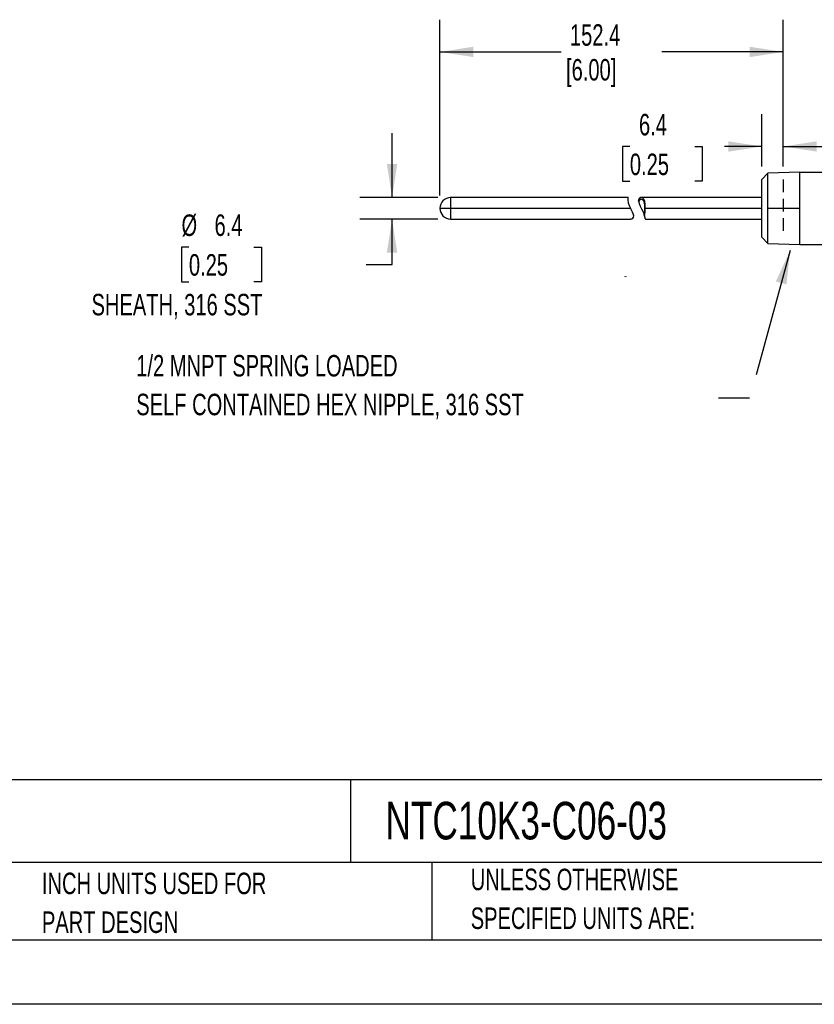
# Model space of a CAD drawing. Header units: millimetres. Extents: x 0 to 838, y 0 to 648.
# Tile 9 of 17: x 369 to 604, y 0 to 291. Entities that reach past the tile are written whole.
import ezdxf

# ---------------------------------------------------------------- set-up
doc = ezdxf.new("R2010")
doc.units = ezdxf.units.MM
doc.header["$LTSCALE"] = 3
doc.linetypes.add('CENTERX2', pattern=[20.32, 12.7, -2.54, 2.54, -2.54])
doc.linetypes.add('HIDDEN', pattern=[1.905, 1.27, -0.635])
doc.layers.add('DIMENSIONS', color=140, linetype='Continuous', lineweight=25)
doc.layers.add('TEXT', color=140, linetype='Continuous', lineweight=25)
doc.layers.add('HIDDEN', color=102, linetype='HIDDEN')
doc.styles.add('SLDTEXTSTYLE0', font='TXT', dxfattribs={"width": 0.7})
doc.dimstyles.new('SLDDIMSTYLE0', dxfattribs={"dimtxt": 6.474023, "dimasz": 9.906, "dimexe": 0, "dimexo": 0.0625, "dimgap": 1.618506, "dimtad": 0, "dimtih": 1, "dimtoh": 1, "dimdec": 1, "dimrnd": 1e-09, "dimzin": 12, "dimdsep": 46, "dimtxsty": 'SLDTEXTSTYLE0', "dimsah": 1, "dimcen": 0.09, "dimadec": 0, "dimazin": 3, "dimtfac": 1, "dimtdec": 1, "dimtmove": 0, "dimatfit": 0, "dimfxl": 0, "dimfrac": 2, "dimtolj": 1, "dimtzin": 12, "dimarcsym": 0})
doc.dimstyles.new('SLDDIMSTYLE1', dxfattribs={"dimtxt": 6.474023, "dimasz": 9.906, "dimexe": 0, "dimexo": 0.0625, "dimgap": 1.618506, "dimtad": 0, "dimtih": 1, "dimtoh": 1, "dimdec": 1, "dimrnd": 1e-09, "dimzin": 12, "dimdsep": 46, "dimtxsty": 'SLDTEXTSTYLE0', "dimsah": 1, "dimcen": 0.09, "dimadec": 0, "dimazin": 3, "dimtfac": 1, "dimtdec": 1, "dimtofl": 0, "dimtmove": 0, "dimatfit": 3, "dimfxl": 0, "dimfrac": 2, "dimtolj": 1, "dimtzin": 12, "dimarcsym": 0})
doc.dimstyles.new('SLDDIMSTYLE2', dxfattribs={"dimtxt": 0.18, "dimasz": 9.906, "dimexe": 0, "dimexo": 0.0625, "dimgap": 0, "dimtad": 0, "dimtih": 1, "dimtoh": 1, "dimdec": 0, "dimrnd": 1e-09, "dimzin": 0, "dimdsep": 46, "dimtxsty": 'Standard', "dimsah": 1, "dimcen": 0.09, "dimadec": 0, "dimazin": 0, "dimtfac": 9.906, "dimtdec": 0, "dimtofl": 0, "dimtmove": 0, "dimatfit": 3, "dimfxl": 0, "dimfrac": 2, "dimtolj": 1, "dimtzin": 0, "dimarcsym": 0})

# ---------------------------------------------------------------- blocks, each defined once
blk = doc.blocks.new('SW_NOTE_0')
at = {"layer": 'TEXT', "color": 0, "linetype": 'CENTERX2', "lineweight": 18, "char_height": 4.16265, "attachment_point": 1, "style": 'SLDTEXTSTYLE0'}
for s, insert in [('PROSENSE TEMPERATURE SENSOR, 10K-3 THERMISTOR, CONNECTION HEAD SPRING-LOADED PROBE, 6IN INSERTION LENGTH, 1/4IN PROBE DIAMETER,', (0, 5.37)), ('STAINLESS STEEL SHEATH, 1/2IN MALE NPT PROCESS CONNECTION, ALUMINUM SCREW COVER HEAD WITH 24IN, 24 AWG PVC WIRE LEADS', (0, -3.3))]:
    blk.add_mtext(s, dxfattribs=dict(at, insert=insert))
blk = doc.blocks.new('SW_NOTE_0_2')
at = {"layer": 'TEXT', "color": 0, "linetype": 'CENTERX2', "lineweight": 18, "char_height": 6.35, "attachment_point": 1, "style": 'SLDTEXTSTYLE0'}
for s, insert in [('UNLESS OTHERWISE', (0, 8.19)), ('SPECIFIED UNITS ARE:', (0, -3.28))]:
    blk.add_mtext(s, dxfattribs=dict(at, insert=insert))
blk = doc.blocks.new('SW_NOTE_0_6')
at = {"layer": 'TEXT', "color": 0, "linetype": 'CENTERX2', "lineweight": 18, "char_height": 6.35, "attachment_point": 1, "style": 'SLDTEXTSTYLE0'}
for s, insert in [('INCH UNITS USED FOR', (0, 8.19)), ('PART DESIGN', (0, -3.28))]:
    blk.add_mtext(s, dxfattribs=dict(at, insert=insert))
blk = doc.blocks.new('_D')
at = {"layer": 'DIMENSIONS'}
for p, q in [((588.93, 247.69), (588.93, 263.14)), ((595.28, 247.69), (595.28, 263.14)), ((549.89, 253.62), (547.71, 253.62)), ((547.71, 253.62), (547.71, 243.33)), ((569.12, 253.62), (571.3, 253.62)), ((571.3, 253.62), (571.3, 243.33)), ((588.93, 253.62), (577.89, 253.62)), ((595.28, 253.62), (614.33, 253.62)), ((547.71, 243.33), (549.89, 243.33)), ((571.3, 243.33), (569.12, 243.33))]:
    blk.add_line(p, q, dxfattribs=at)
for points in [[(588.93, 253.62), (579.02, 255.14), (579.02, 252.09)], [(595.28, 253.62), (605.18, 252.09), (605.18, 255.14)]]:
    blk.add_solid(points, dxfattribs=at)
at = {"layer": 'DIMENSIONS', "char_height": 6.35, "attachment_point": 1, "style": 'SLDTEXTSTYLE0'}
for s, insert in [('6.4', (552.58, 263.25)), ('0.25', (549.89, 251.51))]:
    blk.add_mtext(s, dxfattribs=dict(at, insert=insert))
blk = doc.blocks.new('_D_1')
at = {"layer": 'DIMENSIONS'}
for p, q in [((493.68, 239.15), (493.68, 291.1)), ((595.28, 247.69), (595.28, 291.1)), ((493.68, 281.57), (529.56, 281.57)), ((595.28, 281.57), (559.39, 281.57))]:
    blk.add_line(p, q, dxfattribs=at)
for points in [[(493.68, 281.57), (503.58, 280.05), (503.58, 283.1)], [(595.28, 281.57), (585.37, 283.1), (585.37, 280.05)]]:
    blk.add_solid(points, dxfattribs=at)
at = {"layer": 'DIMENSIONS', "char_height": 6.35, "attachment_point": 1, "style": 'SLDTEXTSTYLE0'}
for s, insert in [('152.4', (532.17, 289.76)), ('[6.00]', (531.01, 279.47))]:
    blk.add_mtext(s, dxfattribs=dict(at, insert=insert))
blk = doc.blocks.new('_D_5')
at = {"layer": 'DIMENSIONS'}
for p, q in [((479.55, 238.51), (479.55, 257.56)), ((493.04, 238.51), (470.02, 238.51)), ((493.04, 232.16), (470.02, 232.16)), ((479.55, 218.74), (479.55, 232.16)), ((419.46, 223.89), (417.29, 223.89)), ((417.29, 223.89), (417.29, 213.6)), ((438.7, 223.89), (440.88, 223.89)), ((440.88, 223.89), (440.88, 213.6)), ((471.85, 218.74), (479.55, 218.74)), ((417.29, 213.6), (419.46, 213.6)), ((440.88, 213.6), (438.7, 213.6))]:
    blk.add_line(p, q, dxfattribs=at)
for points in [[(479.55, 238.51), (481.07, 248.42), (478.02, 248.42)], [(479.55, 232.16), (478.02, 222.26), (481.07, 222.26)]]:
    blk.add_solid(points, dxfattribs=at)
at = {"layer": 'DIMENSIONS', "char_height": 6.35, "attachment_point": 1, "style": 'SLDTEXTSTYLE0'}
for s, insert in [('%%c', (417.27, 233.52)), ('6.4', (427.04, 233.52)), ('0.25', (419.46, 221.78)), ('SHEATH, 316 SST', (390.66, 210.04))]:
    blk.add_mtext(s, dxfattribs=dict(at, insert=insert))
blk = doc.blocks.new('SW_NOTE_0_7')
at = {"layer": 'TEXT', "color": 0, "linetype": 'CENTERX2', "lineweight": 18, "char_height": 6.35, "attachment_point": 1, "style": 'SLDTEXTSTYLE0'}
for s, insert in [('1/2 MNPT SPRING LOADED', (-172.23, 12.79)), ('SELF CONTAINED HEX NIPPLE, 316 SST', (-172.23, 1.33))]:
    blk.add_mtext(s, dxfattribs=dict(at, insert=insert))

msp = doc.modelspace()

# ---------------------------------------------------------------- linework, layer by layer
for p, q in [((590.7, 245.71), (588.93, 243.88)), ((600.15, 246.01), (590.7, 245.71)), ((590.7, 235.34), (590.7, 245.71)), ((600.15, 235.34), (600.15, 246.01)), ((600.15, 246.01), (608.74, 246.01)), ((588.93, 226.8), (588.93, 243.88)), ((549.34, 238.51), (496.85, 238.51)), ((496.85, 238.51), (496.85, 235.34)), ((552.51, 237.23), (552.45, 237.58)), ((588.93, 238.51), (553.26, 238.51)), ((493.68, 235.34), (496.85, 235.34)), ((496.85, 235.34), (550.08, 235.34)), ((496.85, 235.34), (496.85, 232.16)), ((554.25, 233.09), (554.14, 233.45)), ((554.39, 235.34), (588.93, 235.34)), ((590.7, 224.97), (590.7, 235.34)), ((590.7, 235.34), (600.15, 235.34)), ((600.15, 224.67), (600.15, 235.34)), ((496.85, 232.16), (550.08, 232.16)), ((554.39, 232.16), (588.93, 232.16)), ((588.93, 226.8), (590.7, 224.97)), ((590.7, 224.97), (600.15, 224.67)), ((600.15, 224.67), (608.74, 224.67))]:
    msp.add_line(p, q)
at = {"color": 7, "linetype": 'Continuous'}
msp.add_line((838.21, 0.01), (0.01, 0.01), dxfattribs=at)
at = {"flags": 128}
for points in [[(549.34, 238.5), (549.35, 238.51), (549.3, 238.3), (549.27, 237.76), (549.39, 236.98), (549.68, 236.18), (550.08, 235.34)], [(554.39, 235.34), (554.38, 236.48), (554.3, 237.39), (554.06, 238.03), (553.69, 238.4), (553.18, 238.51), (552.67, 238.22), (552.47, 237.74), (552.45, 237.58)], [(554.35, 235.34), (554.32, 236.2), (554.21, 236.97), (553.99, 237.53), (553.66, 237.88), (553.23, 238.01), (552.77, 237.79), (552.54, 237.36), (552.51, 237.23)], [(552.51, 237.23), (552.65, 236.71), (552.93, 236.01), (553.33, 235.19), (553.8, 234.25), (554.11, 233.53), (554.21, 233.21)], [(554.39, 232.2), (554.39, 232.18), (554.37, 232.48), (554.26, 233.09), (554.25, 233.09)]]:
    msp.add_lwpolyline(points, dxfattribs=at)
for centre, radius, start, end in [((496.85, 235.34), 3.17, 90, 180), ((496.85, 235.34), 3.17, 180, 270), ((540.15, 229.6), 11.47, 17.7438, 30.0305), ((550.03, 233.24), 1.06, 272.9211, 351.9443), ((548.41, 235.05), 5.95, 344.4416, 2.8069), ((545.01, 234.77), 9.39, 349.7419, 3.4985)]:
    msp.add_arc(centre, radius, start, end)
at = {"color": 179, "linetype": 'Continuous', "lineweight": 18}
msp.add_arc((548.63, 215.58), 0.5, 228.593, 302.9999, dxfattribs=at)
at = {"layer": 'HIDDEN'}
msp.add_line((595.28, 243.88), (595.28, 226.8), dxfattribs=at)
at = {"layer": 'TEXT'}
for p, q in [((819.15, 66.38), (19.05, 66.38)), ((467.28, 66.38), (467.28, 41.91)), ((819.15, 41.91), (19.05, 41.91)), ((491.34, 41.91), (491.34, 19.05)), ((19.05, 19.05), (819.15, 19.05))]:
    msp.add_line(p, q, dxfattribs=at)

# ---------------------------------------------------------------- block references
at = {"layer": 'TEXT', "linetype": 'CENTERX2', "lineweight": 18}
for name, p in [('SW_NOTE_0_7', (576.12, 179.18)), ('SW_NOTE_0', (24.34, 56.4)), ('SW_NOTE_0_6', (375.99, 30.74)), ('SW_NOTE_0_2', (502.82, 31.91))]:
    msp.add_blockref(name, p, dxfattribs=at)

# ---------------------------------------------------------------- texts
at = {"layer": 'TEXT', "linetype": 'CENTERX2', "lineweight": 18, "insert": (477.62, 59.87), "char_height": 11.1125, "attachment_point": 1, "style": 'SLDTEXTSTYLE0'}
msp.add_mtext('NTC10K3-C06-03', dxfattribs=at)

# ---------------------------------------------------------------- dimensions: what is measured, and where the dimension line sits
at = {"layer": 'DIMENSIONS'}
dim = msp.add_linear_dim(base=(595.28, 281.57), p1=(493.68, 235.34), p2=(595.28, 243.88), text='152.4\\P[6.00]', dimstyle='SLDDIMSTYLE1', dxfattribs=at)
dim.commit()
dim.dimension.update_dxf_attribs({"geometry": '_D_1', "text_midpoint": (544.48, 281.57), "dimtype": 160})
dim = msp.add_linear_dim(base=(595.2788, 253.6175), p1=(588.9263, 243.8767), p2=(595.2788, 243.8767), dimstyle='SLDDIMSTYLE0', dxfattribs=at)
dim.commit()
dim.dimension.update_dxf_attribs({"geometry": '_D', "text_midpoint": (559.5041, 253.6175), "dimtype": 160})
dim = msp.add_linear_dim(base=(479.5459028, 238.51450798), p1=(496.85130274, 232.16450798), p2=(496.85130274, 238.51450798), angle=90, text='%%c<>\\PSHEATH, 316 SST', dimstyle='SLDDIMSTYLE0', dxfattribs=at)
dim.commit()
dim.dimension.update_dxf_attribs({"geometry": '_D_5', "text_midpoint": (479.5459028, 218.74119582), "dimtype": 160})

# ---------------------------------------------------------------- leaders
at = {"layer": 'TEXT', "linetype": 'CENTERX2', "lineweight": 18}
msp.add_leader([(597.27, 222.83), (585.31, 179.18), (576.12, 179.18)], dimstyle='SLDDIMSTYLE2', dxfattribs=at)

doc.saveas('drawing.dxf')
